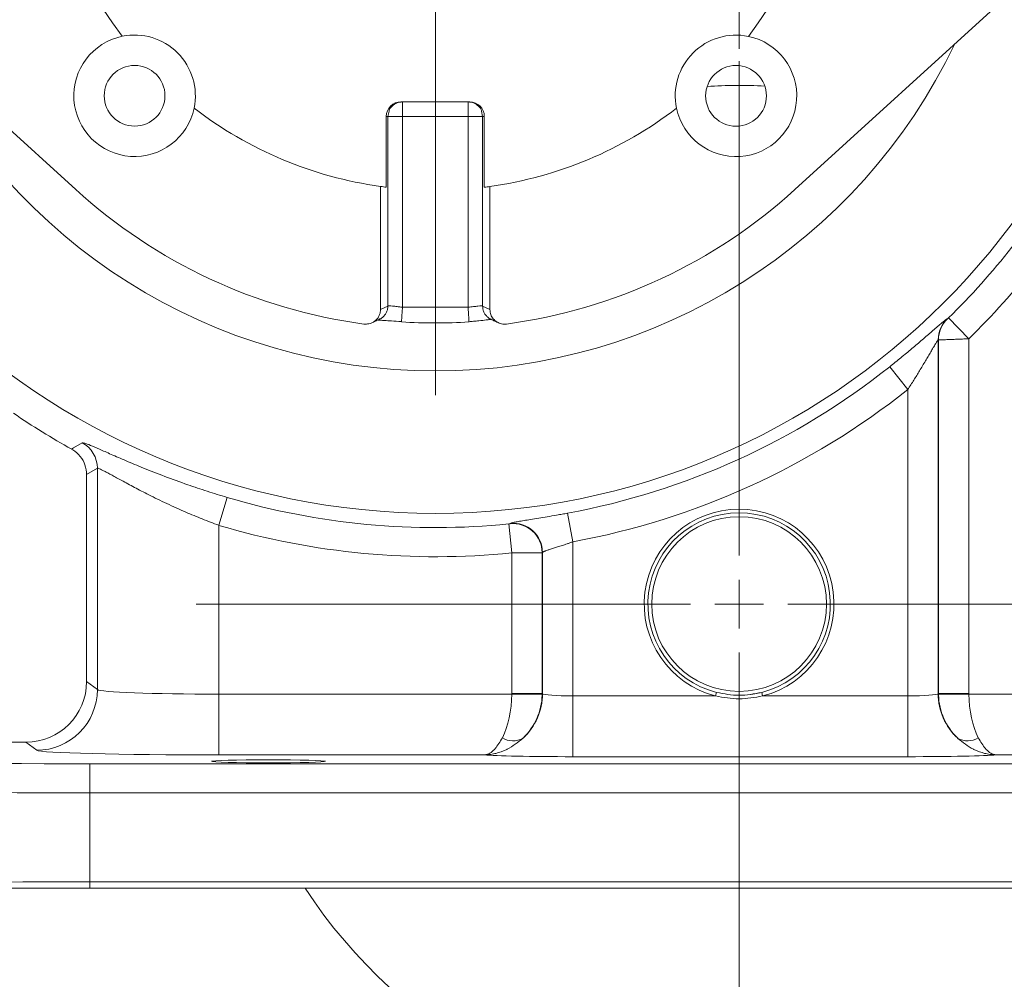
# Model space of a CAD drawing. Header units: inches. Extents: x 0.3 to 33.9, y 0.2 to 21.6.
# Tile 3 of 26: x 4.3 to 8.3, y 4.7 to 8.6. Entities that reach past the tile are written whole.
import ezdxf

# ---------------------------------------------------------------- set-up
doc = ezdxf.new("R2010")
doc.units = ezdxf.units.IN
doc.header["$MEASUREMENT"] = 0
doc.layers.add('SLD-0', color=7, linetype='Continuous', lineweight=15)
doc.styles.add('SLDTEXTSTYLE0', font='TXT', dxfattribs={"width": 0.75})
doc.dimstyles.new('SLDDIMSTYLE0', dxfattribs={"dimtxt": 0.25, "dimasz": 0.13, "dimexe": 0, "dimexo": 0.0625, "dimgap": 0.0625, "dimtad": 0, "dimtih": 1, "dimtoh": 1, "dimrnd": 1e-09, "dimzin": 12, "dimdsep": 46, "dimtxsty": 'SLDTEXTSTYLE0', "dimsah": 1, "dimcen": 0.09, "dimadec": 0, "dimazin": 3, "dimtfac": 1, "dimtofl": 0, "dimtmove": 0, "dimatfit": 3, "dimfxl": 1, "dimfrac": 2, "dimtolj": 1, "dimtzin": 12, "dimarcsym": 0})
doc.dimstyles.new('SLDDIMSTYLE1', dxfattribs={"dimtxt": 0.25, "dimasz": 0.13, "dimexe": 0, "dimexo": 0.0625, "dimgap": 0.0625, "dimtad": 0, "dimtih": 1, "dimtoh": 1, "dimrnd": 1e-09, "dimzin": 12, "dimdsep": 46, "dimtxsty": 'SLDTEXTSTYLE0', "dimsah": 1, "dimcen": 0.09, "dimadec": 0, "dimazin": 3, "dimtfac": 1, "dimtmove": 0, "dimatfit": 0, "dimfxl": 1, "dimfrac": 2, "dimtolj": 1, "dimtzin": 12, "dimarcsym": 0})

# ---------------------------------------------------------------- blocks, each defined once
blk = doc.blocks.new('_D_2')
at = {"layer": 'SLD-0'}
for p, q in [((7.2431, 8.4799), (7.2431, 14.5406)), ((10.5999, 7.2701), (10.5999, 14.5406)), ((8.5347, 14.4524), (8.4839, 14.4524)), ((8.4839, 14.4524), (8.4839, 14.0555)), ((9.3082, 14.4524), (9.359, 14.4524)), ((9.359, 14.4524), (9.359, 14.0555)), ((7.2431, 14.4156), (8.3952, 14.4156)), ((10.5999, 14.4156), (9.4478, 14.4156)), ((8.4839, 14.0555), (8.5347, 14.0555)), ((9.359, 14.0555), (9.3082, 14.0555))]:
    blk.add_line(p, q, dxfattribs=at)
for points in [[(7.2431, 14.4156), (7.3731, 14.3956), (7.3731, 14.4356)], [(10.5999, 14.4156), (10.4699, 14.4356), (10.4699, 14.3956)]]:
    blk.add_solid(points, dxfattribs=at)
at = {"layer": 'SLD-0', "char_height": 0.25, "attachment_point": 1, "style": 'SLDTEXTSTYLE0'}
for s, insert in [('3.36', (8.4966, 14.8254, -1.8466)), ('85.3', (8.5982, 14.3778, -1.8466))]:
    blk.add_mtext(s, dxfattribs=dict(at, insert=insert))
blk = doc.blocks.new('_D_3')
at = {"layer": 'SLD-0'}
for p, q in [((5.9931, 12.0447), (5.9931, 14.5406)), ((7.2431, 8.4799), (7.2431, 14.5406)), ((6.2313, 14.4524), (6.1805, 14.4524)), ((6.1805, 14.4524), (6.1805, 14.0555)), ((7.0048, 14.4524), (7.0556, 14.4524)), ((7.0556, 14.4524), (7.0556, 14.0555)), ((5.9931, 14.4156), (5.7431, 14.4156)), ((7.2431, 14.4156), (7.4931, 14.4156)), ((6.1805, 14.0555), (6.2313, 14.0555)), ((7.0556, 14.0555), (7.0048, 14.0555))]:
    blk.add_line(p, q, dxfattribs=at)
for points in [[(5.9931, 14.4156), (5.8631, 14.4356), (5.8631, 14.3956)], [(7.2431, 14.4156), (7.3731, 14.3956), (7.3731, 14.4356)]]:
    blk.add_solid(points, dxfattribs=at)
at = {"layer": 'SLD-0', "char_height": 0.25, "attachment_point": 1, "style": 'SLDTEXTSTYLE0'}
for s, insert in [('1.25', (6.1932, 14.8254, -1.8466)), ('31.8', (6.2948, 14.3778, -1.8466))]:
    blk.add_mtext(s, dxfattribs=dict(at, insert=insert))
blk = doc.blocks.new('SW_CENTERMARKSYMBOL_0')
at = {"layer": 'SLD-0', "color": 0}
blk.add_line((0, -0.2), (0, -2.4701), dxfattribs=at)
blk = doc.blocks.new('SW_CENTERMARKSYMBOL_1')
at = {"layer": 'SLD-0', "color": 0}
for p, q in [((0, 0.2), (0, 2.235)), ((0, 0), (0, 0.1)), ((-0.2, 0), (-2.235, 0)), ((0, 0), (-0.1, 0)), ((0, 0), (0, -0.1)), ((0, 0), (0.1, 0)), ((0.2, 0), (2.235, 0)), ((0, -0.2), (0, -2.235))]:
    blk.add_line(p, q, dxfattribs=at)

msp = doc.modelspace()

# ---------------------------------------------------------------- linework, layer by layer
at = {"color": 7, "linetype": 'Continuous', "lineweight": 15}
for p, q in [((4.513, 7.9015), (3.5689, 8.7624)), ((7.4725, 7.9009), (8.4169, 8.7615)), ((5.8512, 8.2622), (6.1344, 8.2622)), ((5.791, 8.2023), (5.7909, 7.9109)), ((5.798, 8.2023), (5.791, 8.2023)), ((5.7979, 7.4218), (5.798, 8.2023)), ((5.8576, 7.4165), (5.8578, 8.2022)), ((6.1278, 8.2022), (5.8578, 8.2022)), ((6.1277, 7.4165), (6.1278, 8.2022)), ((6.1874, 7.4217), (6.1876, 8.2022)), ((6.1946, 8.2022), (6.1876, 8.2022)), ((6.1946, 7.9108), (6.1946, 8.2022)), ((5.7676, 7.4074), (5.7677, 7.914)), ((6.2177, 7.9139), (6.2176, 7.4074)), ((5.7979, 7.4218), (5.7676, 7.4074)), ((6.1277, 7.4165), (5.8576, 7.4165)), ((6.2176, 7.4074), (6.1874, 7.4217)), ((5.8538, 7.3567), (5.8538, 7.3573)), ((6.1315, 7.3567), (6.1314, 7.3573)), ((8.0984, 7.3687), (8.0997, 7.3681)), ((8.1046, 7.3726), (8.1885, 7.287)), ((8.0623, 7.2829), (8.0623, 5.8261)), ((8.0636, 7.2823), (8.0623, 7.2829)), ((8.0636, 5.8271), (8.0636, 7.2823)), ((8.1885, 7.287), (8.1885, 5.8271)), ((7.8627, 7.1719), (7.9373, 7.078)), ((7.9373, 5.8166), (7.9373, 7.078)), ((4.6023, 6.754), (4.5581, 6.7278)), ((4.5581, 6.7278), (4.5581, 5.876)), ((4.6023, 5.8429), (4.6023, 6.754)), ((5.1361, 6.6341), (5.102, 6.5191)), ((6.5371, 6.5691), (6.5588, 6.4512)), ((6.2955, 6.5249), (6.3076, 6.4056)), ((6.3003, 6.5256), (6.3016, 6.5271)), ((5.102, 6.5191), (5.102, 5.8239)), ((6.5588, 6.4512), (6.5588, 5.8166)), ((6.3076, 5.8271), (6.3076, 6.4056)), ((6.4338, 6.4078), (6.4325, 6.4063)), ((6.4325, 6.4063), (6.4325, 5.8271)), ((6.4338, 5.8261), (6.4338, 6.4078)), ((4.5581, 5.876), (4.6023, 5.8429)), ((5.102, 5.8239), (5.102, 5.574)), ((5.102, 5.8239), (6.3075, 5.8239)), ((6.3075, 5.8239), (6.4324, 5.8207)), ((6.3076, 5.8271), (6.4325, 5.8271)), ((6.4325, 5.8271), (6.4338, 5.8261)), ((6.5588, 5.8166), (6.5588, 5.5667)), ((6.5588, 5.8166), (7.1465, 5.8166)), ((7.1502, 5.8311), (7.1465, 5.8166)), ((7.3396, 5.8166), (7.3359, 5.8311)), ((7.3396, 5.8166), (7.9373, 5.8166)), ((7.9373, 5.8166), (7.9373, 5.5667)), ((8.0623, 5.8261), (8.0636, 5.8271)), ((8.0636, 5.8271), (8.1885, 5.8271)), ((8.1886, 5.8239), (8.0637, 5.8207)), ((8.1886, 5.8239), (9.3941, 5.8239)), ((2.6514, 5.6262), (4.3081, 5.6262)), ((4.3525, 5.5929), (4.3081, 5.6262)), ((6.196, 5.574), (5.102, 5.574)), ((7.9373, 5.5667), (6.5588, 5.5667)), ((9.3941, 5.574), (8.3001, 5.574)), ((4.5714, 5.4176), (4.5714, 5.5376)), ((4.5714, 5.5376), (9.9247, 5.5376)), ((9.9247, 5.4176), (4.5714, 5.4176)), ((4.5714, 5.4176), (4.5714, 5.0514)), ((4.5714, 5.0249), (4.5714, 5.0514)), ((4.5714, 5.0514), (9.9247, 5.0514)), ((9.9247, 5.0249), (4.5714, 5.0249))]:
    msp.add_line(p, q, dxfattribs=at)
at = {"color": 8, "linetype": 'Continuous', "lineweight": 15}
for p, q in [((5.798, 8.2023), (5.8024, 8.2246)), ((6.1876, 8.2022), (6.1832, 8.2245))]:
    msp.add_line(p, q, dxfattribs=at)
at = {"color": 7, "linetype": 'Continuous', "lineweight": 15, "flags": 128}
for points in [[(4.4964, 6.8326), (4.5046, 6.8376), (4.5398, 6.8593)], [(7.2917, 5.8226), (7.3083, 5.8251), (7.3359, 5.8311)]]:
    msp.add_lwpolyline(points, dxfattribs=at)
at = {"color": 7, "linetype": 'Continuous', "lineweight": 15}
for centre, radius in [((5.9931, 9.5245), 2.9561), ((4.7554, 8.2873), 0.125), ((7.2303, 8.2869), 0.125), ((7.2431, 6.1949), 0.3595)]:
    msp.add_circle(centre, radius, dxfattribs=at)
for centre, radius, start, end in [((5.9931, 9.5245), 1.6262, 142.3715, 217.606), ((5.9931, 9.5245), 1.6263, 322.3715, 37.606), ((4.7554, 8.2873), 0.25, 101.6953, 348.2822), ((4.7554, 8.2873), 0.25, 348.2822, 101.6953), ((7.2303, 8.2869), 0.25, 78.2822, 191.6953), ((7.2303, 8.2869), 0.25, 191.6953, 78.2822), ((7.2431, 6.1949), 2.135, 87.1687, 93.5328), ((5.9931, 9.5245), 1.6262, 232.3715, 262.0362), ((5.9931, 9.5245), 1.6262, 277.9412, 307.606), ((5.9931, 9.5245), 3.0148, 314.4564, 329.3474), ((5.9931, 9.5245), 2.1966, 227.6377, 262.3099), ((5.9931, 9.5245), 1.6262, 262.0362, 262.8602), ((5.9931, 9.5245), 1.6262, 277.1173, 277.9412), ((5.9931, 9.5245), 3.1348, 314.4564, 329.3474), ((5.9931, 9.5245), 2.1966, 277.6676, 312.3398), ((5.9931, 9.5245), 2.1724, 266.3246, 273.6536), ((8.1824, 7.2828), 0.1201, 134.3516, 179.9696), ((8.1837, 7.2823), 0.1201, 134.362, 179.9696), ((5.9931, 9.5245), 3.0051, 280.4296, 308.475), ((5.9931, 9.5245), 3.125, 280.4296, 308.475), ((5.9931, 9.5245), 3.08, 235.6887, 240.9269), ((4.4822, 6.7539), 0.1201, 0.0442, 61.3542), ((5.9931, 9.5245), 3.0148, 253.4863, 275.7582), ((7.2431, 6.1949), 0.3905, 284.3197, 255.6803), ((7.2431, 6.1949), 0.3755, 284.3197, 255.6803), ((6.3124, 6.4061), 0.1201, 0.093, 95.7573), ((6.3137, 6.4076), 0.1201, 0.093, 95.7847), ((5.9931, 9.5245), 3.1348, 253.4863, 275.7582), ((4.3522, 5.8431), 0.2501, 270.0689, 359.9464), ((6.1837, 5.8263), 0.2502, 312.8162, 359.9424), ((6.1825, 5.8272), 0.25, 358.5262, 359.9738), ((8.3125, 5.8263), 0.2502, 180.0576, 227.1838), ((8.3136, 5.8272), 0.25, 180.0262, 181.4738), ((6.313, 5.7118), 0.0801, 236.5793, 300.5245), ((8.1831, 5.7118), 0.0801, 239.4755, 303.4207), ((7.2431, 6.1949), 2.135, 213.2306, 270.2747), ((7.2431, 6.1949), 2.135, 270.2747, 326.7694)]:
    msp.add_arc(centre, radius, start, end, dxfattribs=at)
at = {"color": 8, "linetype": 'Continuous', "lineweight": 15}
msp.add_arc((5.9931, 9.5245), 2.3701, 205.575, 334.4024, dxfattribs=at)
at = {"color": 7, "linetype": 'Continuous', "lineweight": 15}
for centre, major_axis, ratio, start_param, end_param in [((5.8512, 8.2022), (0.0602, 0), 0.996195, 1.570796, 3.141593), ((6.1344, 8.2022), (0.0602, 0), 0.996195, 0, 1.570796), ((4.3079, 5.8763), (0.2002, -0.1501), 0.999049, 5.356262, 6.926144), ((5.102, 5.8435), (0.5, 0), 0.039279, 3.176499, 4.712389), ((6.1869, 5.8239), (0.0041, 0.25), 0.482584, 3.922427, 4.720341), ((6.1825, 5.8272), (-0.1001, 0.0751), 0.999049, 3.759285, 3.784552), ((6.1869, 5.8239), (0.0815, 0.2369), 0.978221, 4.226504, 5.024418), ((6.5588, 5.8264), (0.125, 0), 0.078558, 3.176499, 4.712389), ((7.9373, 5.8264), (0.125, 0), 0.078558, 4.712389, 6.248279), ((8.3093, 5.8239), (-0.0815, 0.2369), 0.978221, 1.258768, 2.056681), ((8.3136, 5.8272), (-0.1001, -0.0751), 0.999049, 5.640226, 5.665493), ((8.3093, 5.8239), (-0.0041, 0.25), 0.482584, 1.562845, 2.360758), ((5.102, 5.5936), (0.75, 0), 0.026186, 3.176499, 4.712389), ((4.5714, 5.5868), (1.88, 0), 0.026186, 3.167773, 4.712389), ((6.5588, 5.5765), (0.375, 0), 0.026186, 3.397717, 4.712389), ((7.9373, 5.5765), (0.375, 0), 0.026186, 4.712389, 6.027061), ((4.5714, 5.4669), (2, 0), 0.024615, 3.167773, 4.712389), ((4.5714, 5.0022), (2, 0), 0.024615, 1.570796, 2.661649)]:
    msp.add_ellipse(centre, major_axis=major_axis, ratio=ratio, start_param=start_param, end_param=end_param, dxfattribs=at)
msp.add_ellipse((5.3061, 5.5476), major_axis=(0.2344, 0), ratio=0.026186, dxfattribs=at)
for points, knots in [([(5.8024, 8.2246), (5.8025, 8.2248), (5.804, 8.2327), (5.8151, 8.2455), (5.8342, 8.2596), (5.8499, 8.2614), (5.8578, 8.2622)], [0, 0, 0, 0, 0.0088513, 0.3392342, 0.6696171, 1, 1, 1, 1]), ([(6.1832, 8.2245), (6.1831, 8.2247), (6.1816, 8.2326), (6.1705, 8.2454), (6.1515, 8.2595), (6.1357, 8.2613), (6.1278, 8.2622)], [0, 0, 0, 0, 0.0088675, 0.339245, 0.6696225, 1, 1, 1, 1]), ([(5.8576, 7.4165), (5.8529, 7.4171), (5.8455, 7.4181), (5.8314, 7.4199), (5.8161, 7.4218), (5.8021, 7.423), (5.7992, 7.4222), (5.7979, 7.4218)], [0, 0, 0, 0, 0.160963, 0.251161, 0.501533, 0.760115, 1, 1, 1, 1]), ([(6.1874, 7.4217), (6.1861, 7.4221), (6.1832, 7.423), (6.1692, 7.4218), (6.1499, 7.4193), (6.1351, 7.4174), (6.1277, 7.4165)], [0, 0, 0, 0, 0.240101, 0.498803, 0.749134, 1, 1, 1, 1]), ([(5.6991, 7.3477), (5.706, 7.3475), (5.7196, 7.3471), (5.7392, 7.3551), (5.7547, 7.3685), (5.7654, 7.3868), (5.7669, 7.4004), (5.7676, 7.4074)], [0, 0, 0, 0, 0.199076, 0.397814, 0.60186, 0.793869, 1, 1, 1, 1]), ([(6.2861, 7.3476), (6.2793, 7.3474), (6.2656, 7.347), (6.246, 7.355), (6.2305, 7.3685), (6.2199, 7.3867), (6.2184, 7.4003), (6.2176, 7.4074)], [0, 0, 0, 0, 0.199414, 0.398488, 0.602512, 0.794514, 1, 1, 1, 1]), ([(5.7318, 7.3525), (5.736, 7.3545), (5.7465, 7.3594), (5.7569, 7.3644), (5.763, 7.3673)], [0, 0, 0, 0, 0.411293, 1, 1, 1, 1]), ([(5.7583, 7.3646), (5.7582, 7.3645), (5.758, 7.3641), (5.7615, 7.3637), (5.7683, 7.3632), (5.7858, 7.362), (5.8138, 7.3602), (5.8395, 7.3584), (5.8538, 7.3575)], [0, 0, 0, 0, 0.0287562, 0.1249327, 0.2492411, 0.4319852, 0.6817732, 1, 1, 1, 1]), ([(6.1314, 7.3574), (6.1376, 7.3579), (6.1519, 7.3589), (6.1771, 7.3615), (6.2006, 7.3643), (6.219, 7.3666), (6.2208, 7.367), (6.2217, 7.3672)], [0, 0, 0, 0, 0.1282292, 0.2977061, 0.5725986, 0.7773557, 1, 1, 1, 1]), ([(6.2223, 7.3672), (6.225, 7.3659), (6.2303, 7.3634), (6.2407, 7.3584), (6.2484, 7.3548), (6.2535, 7.3524)], [0, 0, 0, 0, 0.260869, 0.503218, 1, 1, 1, 1]), ([(7.8627, 7.1719), (7.8781, 7.1843), (7.9093, 7.2093), (7.9545, 7.2468), (7.9978, 7.2837), (8.0254, 7.3077), (8.0531, 7.3319), (8.0773, 7.353), (8.095, 7.3676), (8.0975, 7.3684), (8.0984, 7.3687)], [0, 0, 0, 0, 0.13871, 0.281087, 0.424239, 0.572471, 0.589227, 0.767508, 0.917603, 1, 1, 1, 1]), ([(8.0997, 7.3681), (8.0998, 7.3681), (8.0998, 7.3682), (8.1003, 7.3685), (8.1011, 7.3693), (8.1026, 7.3707), (8.1038, 7.3719), (8.1046, 7.3726)], [0, 0, 0, 0, 0.100164, 0.247152, 0.426835, 0.662426, 1, 1, 1, 1]), ([(8.0623, 7.2829), (8.0618, 7.2826), (8.061, 7.282), (8.0576, 7.2769), (8.0542, 7.2713), (8.0491, 7.2628), (8.0418, 7.2506), (8.0317, 7.2331), (8.0209, 7.2146), (8.0096, 7.1955), (7.9979, 7.1758), (7.9822, 7.1497), (7.9621, 7.117), (7.9456, 7.0911), (7.9373, 7.078)], [0, 0, 0, 0, 0.062031, 0.108455, 0.156522, 0.184681, 0.267526, 0.352658, 0.433762, 0.515532, 0.598872, 0.68259, 0.840369, 1, 1, 1, 1]), ([(8.1885, 7.287), (8.1816, 7.2867), (8.1676, 7.2862), (8.1489, 7.2854), (8.131, 7.2848), (8.1141, 7.2841), (8.0986, 7.2835), (8.0862, 7.2831), (8.0771, 7.2828), (8.0705, 7.2825), (8.0654, 7.2824), (8.0643, 7.2823), (8.0636, 7.2823)], [0, 0, 0, 0, 0.108342, 0.2198248, 0.3002953, 0.4119286, 0.5270144, 0.6208444, 0.7166949, 0.799313, 0.8833, 1, 1, 1, 1]), ([(4.5398, 6.8593), (4.5423, 6.8592), (4.5473, 6.859), (4.5722, 6.8492), (4.6091, 6.8332), (4.6583, 6.8115), (4.7192, 6.7851), (4.7929, 6.7543), (4.8781, 6.7207), (4.9671, 6.6883), (5.0539, 6.6591), (5.1087, 6.6424), (5.1361, 6.6341)], [0, 0, 0, 0, 0.098991, 0.197998, 0.295911, 0.393854, 0.496149, 0.598461, 0.710241, 0.82201, 0.911011, 1, 1, 1, 1]), ([(4.4964, 6.8326), (4.4982, 6.8316), (4.5116, 6.8239), (4.5334, 6.8041), (4.5541, 6.7683), (4.5567, 6.7413), (4.5581, 6.7278)], [0, 0, 0, 0, 0.048482, 0.36561, 0.682807, 1, 1, 1, 1]), ([(5.102, 6.5191), (5.0906, 6.5233), (5.0562, 6.5362), (5.0108, 6.5544), (4.964, 6.5742), (4.9264, 6.5908), (4.8874, 6.6088), (4.8496, 6.6269), (4.8148, 6.6442), (4.7831, 6.6604), (4.7543, 6.6755), (4.7271, 6.69), (4.695, 6.7075), (4.6675, 6.7226), (4.6451, 6.7348), (4.6309, 6.7424), (4.6156, 6.7501), (4.6054, 6.7545), (4.6031, 6.7541), (4.6023, 6.754)], [0, 0, 0, 0, 0.045197, 0.136315, 0.18228, 0.238489, 0.295039, 0.352649, 0.410626, 0.46135, 0.512338, 0.564187, 0.616352, 0.711612, 0.759887, 0.808828, 0.855862, 0.951166, 1, 1, 1, 1]), ([(6.3016, 6.5271), (6.3027, 6.5276), (6.3049, 6.5288), (6.3164, 6.5314), (6.3338, 6.5347), (6.3568, 6.5385), (6.3851, 6.5431), (6.4175, 6.5484), (6.4535, 6.5544), (6.4863, 6.56), (6.5145, 6.565), (6.5295, 6.5677), (6.5371, 6.5691)], [0, 0, 0, 0, 0.109444, 0.221842, 0.330311, 0.441771, 0.549186, 0.659695, 0.766593, 0.876699, 0.938053, 1, 1, 1, 1]), ([(6.2955, 6.5249), (6.2958, 6.5249), (6.2967, 6.525), (6.298, 6.5252), (6.2993, 6.5253), (6.3001, 6.5255), (6.3003, 6.5255), (6.3003, 6.5256)], [0, 0, 0, 0, 0.119981, 0.337521, 0.556451, 0.777256, 1, 1, 1, 1]), ([(6.5588, 6.4512), (6.5548, 6.4498), (6.5469, 6.4469), (6.5356, 6.443), (6.525, 6.4394), (6.515, 6.4361), (6.5053, 6.4329), (6.4959, 6.4299), (6.4871, 6.4271), (6.4788, 6.4244), (6.471, 6.422), (6.4638, 6.4197), (6.4551, 6.4169), (6.4479, 6.4144), (6.4422, 6.4123), (6.4388, 6.4109), (6.4363, 6.4097), (6.4345, 6.4086), (6.4341, 6.4081), (6.4338, 6.4078)], [0, 0, 0, 0, 0.06387, 0.128268, 0.183083, 0.238246, 0.294522, 0.35119, 0.404929, 0.459024, 0.514255, 0.569887, 0.622888, 0.730675, 0.785598, 0.838426, 0.891628, 0.945413, 1, 1, 1, 1]), ([(6.4325, 6.4063), (6.4323, 6.4063), (6.4319, 6.4062), (6.4302, 6.4062), (6.4276, 6.4062), (6.4242, 6.4062), (6.42, 6.4061), (6.415, 6.4061), (6.4092, 6.4061), (6.4027, 6.406), (6.3931, 6.406), (6.3823, 6.4059), (6.3705, 6.4059), (6.3611, 6.4058), (6.3514, 6.4058), (6.3413, 6.4057), (6.3306, 6.4057), (6.3193, 6.4056), (6.3115, 6.4056), (6.3076, 6.4056)], [0, 0, 0, 0, 0.053883, 0.108139, 0.163572, 0.219411, 0.27338, 0.327724, 0.382649, 0.438369, 0.492273, 0.601911, 0.657775, 0.711905, 0.766413, 0.822116, 0.878231, 0.938849, 1, 1, 1, 1]), ([(7.3396, 5.8166), (7.3075, 5.8108), (7.2431, 5.7992), (7.1787, 5.8108), (7.1465, 5.8166)], [0, 0, 0, 0, 0.499477, 1, 1, 1, 1]), ([(6.2689, 5.6449), (6.2591, 5.6282), (6.2483, 5.6097), (6.2309, 5.5911), (6.2205, 5.5825), (6.2095, 5.577), (6.2035, 5.5752), (6.2002, 5.5745), (6.1984, 5.5742), (6.1973, 5.5741), (6.1968, 5.574), (6.1964, 5.574), (6.1963, 5.574), (6.1962, 5.574), (6.1961, 5.574), (6.196, 5.574)], [0, 0, 0, 0, 0.416891, 0.461413, 0.703997, 0.834066, 0.906642, 0.947465, 0.970451, 0.983387, 0.990662, 0.994753, 0.996173, 0.996798, 1, 1, 1, 1]), ([(6.3537, 5.6428), (6.3327, 5.6259), (6.3102, 5.6077), (6.2721, 5.5895), (6.2494, 5.5814), (6.2246, 5.5764), (6.2117, 5.5749), (6.2048, 5.5743), (6.2009, 5.5741), (6.1987, 5.5741), (6.1975, 5.574), (6.1969, 5.574), (6.1966, 5.574), (6.1964, 5.574), (6.1962, 5.574), (6.196, 5.574)], [0, 0, 0, 0, 0.426251, 0.457293, 0.712383, 0.842296, 0.912355, 0.951016, 0.972553, 0.984602, 0.991356, 0.995145, 0.996106, 0.996742, 1, 1, 1, 1]), ([(8.1424, 5.6428), (8.1634, 5.6259), (8.1859, 5.6077), (8.224, 5.5895), (8.2467, 5.5814), (8.2715, 5.5764), (8.2844, 5.5749), (8.2914, 5.5743), (8.2952, 5.5741), (8.2974, 5.5741), (8.2986, 5.574), (8.2992, 5.574), (8.2995, 5.574), (8.2997, 5.574), (8.2999, 5.574), (8.3001, 5.574)], [0, 0, 0, 0, 0.426251, 0.457293, 0.712383, 0.842296, 0.912355, 0.951016, 0.972553, 0.984602, 0.991356, 0.995145, 0.996106, 0.996742, 1, 1, 1, 1]), ([(8.2273, 5.6449), (8.237, 5.6282), (8.2478, 5.6097), (8.2652, 5.5911), (8.2756, 5.5825), (8.2866, 5.577), (8.2926, 5.5752), (8.2959, 5.5745), (8.2977, 5.5742), (8.2988, 5.5741), (8.2994, 5.574), (8.2997, 5.574), (8.2998, 5.574), (8.2999, 5.574), (8.3, 5.574), (8.3001, 5.574)], [0, 0, 0, 0, 0.416891, 0.4614127, 0.7039972, 0.8340657, 0.9066417, 0.9474655, 0.9704512, 0.9833869, 0.9906624, 0.9947526, 0.9961733, 0.9967984, 1, 1, 1, 1]), ([(4.5714, 5.0249), (4.4912, 5.0249), (4.3554, 5.0249), (4.1663, 5.0249), (4.0028, 5.0249), (3.8417, 5.0249), (3.686, 5.0249), (3.538, 5.0249), (3.3973, 5.0249), (3.2637, 5.0249), (3.1325, 5.0249), (3.0083, 5.0249), (2.8925, 5.0249), (2.829, 5.0249), (2.7973, 5.0249)], [0, 0, 0, 0, 0.110328, 0.18684, 0.263352, 0.342087, 0.420823, 0.497303, 0.573783, 0.652503, 0.731222, 0.820743, 0.910481, 1, 1, 1, 1])]:
    msp.add_open_spline(points, degree=3, knots=knots, dxfattribs=at)
for points in [[(5.8578, 8.2022), (5.8578, 8.2101), (5.8578, 8.2258), (5.8578, 8.2457), (5.8578, 8.2595), (5.8578, 8.2613), (5.8578, 8.2622)], [(6.1278, 8.2022), (6.1278, 8.2101), (6.1278, 8.2258), (6.1278, 8.2456), (6.1278, 8.2595), (6.1278, 8.2613), (6.1278, 8.2622)], [(5.8578, 8.2022), (5.8504, 8.2022), (5.8355, 8.2022), (5.8164, 8.2023), (5.8023, 8.2023), (5.7995, 8.2023), (5.798, 8.2023)], [(6.1876, 8.2022), (6.1861, 8.2022), (6.1833, 8.2022), (6.1692, 8.2022), (6.1501, 8.2022), (6.1352, 8.2022), (6.1278, 8.2022)], [(7.1502, 5.8311), (7.1811, 5.8253), (7.2431, 5.8136), (7.305, 5.8253), (7.3359, 5.8311)]]:
    msp.add_open_spline(points, degree=3, dxfattribs=at)
at = {"color": 8, "linetype": 'Continuous', "lineweight": 15}
for points, knots in [([(5.7629, 7.3676), (5.7644, 7.3683), (5.7699, 7.3704), (5.7781, 7.3766), (5.7866, 7.386), (5.7929, 7.397), (5.7971, 7.4091), (5.7976, 7.4176), (5.7979, 7.4218)], [0, 0, 0, 0, 0.0739647, 0.258802, 0.4436393, 0.6290501, 0.8146238, 1, 1, 1, 1]), ([(6.2224, 7.3675), (6.2208, 7.3682), (6.2154, 7.3703), (6.2072, 7.3765), (6.1987, 7.3859), (6.1924, 7.3969), (6.1882, 7.409), (6.1877, 7.4175), (6.1874, 7.4217)], [0, 0, 0, 0, 0.074391, 0.259144, 0.443896, 0.629221, 0.814709, 1, 1, 1, 1])]:
    msp.add_open_spline(points, degree=3, knots=knots, dxfattribs=at)
for points in [[(5.8538, 7.3573), (5.8539, 7.3582), (5.854, 7.3598), (5.8543, 7.3654), (5.8548, 7.3728), (5.8554, 7.382), (5.8561, 7.3927), (5.8568, 7.4044), (5.8574, 7.4125), (5.8576, 7.4165)], [(6.1314, 7.3573), (6.1314, 7.3581), (6.1313, 7.3598), (6.1309, 7.3653), (6.1305, 7.3727), (6.1299, 7.382), (6.1292, 7.3927), (6.1284, 7.4043), (6.1279, 7.4124), (6.1277, 7.4165)]]:
    msp.add_open_spline(points, degree=3, dxfattribs=at)

# ---------------------------------------------------------------- block references
at = {"layer": 'SLD-0'}
for name, p in [('SW_CENTERMARKSYMBOL_0', (5.9931, 9.5245)), ('SW_CENTERMARKSYMBOL_1', (7.2431, 6.1949))]:
    msp.add_blockref(name, p, dxfattribs=at)

# ---------------------------------------------------------------- dimensions: what is measured, and where the dimension line sits
for base, p1, p2, dimstyle, picture, middle in [((5.9931, 14.4156), (7.2431, 8.4299), (5.9931, 11.9947), 'SLDDIMSTYLE1', '_D_3', (6.6181, 14.4156)), ((7.2431, 14.4156), (10.5999, 7.2201), (7.2431, 8.4299), 'SLDDIMSTYLE0', '_D_2', (8.9215, 14.4156))]:
    dim = msp.add_linear_dim(base=base, p1=p1, p2=p2, dimstyle=dimstyle, dxfattribs=at)
    dim.commit()
    dim.dimension.update_dxf_attribs({"geometry": picture, "text_midpoint": middle, "dimtype": 160})

doc.saveas('drawing.dxf')
